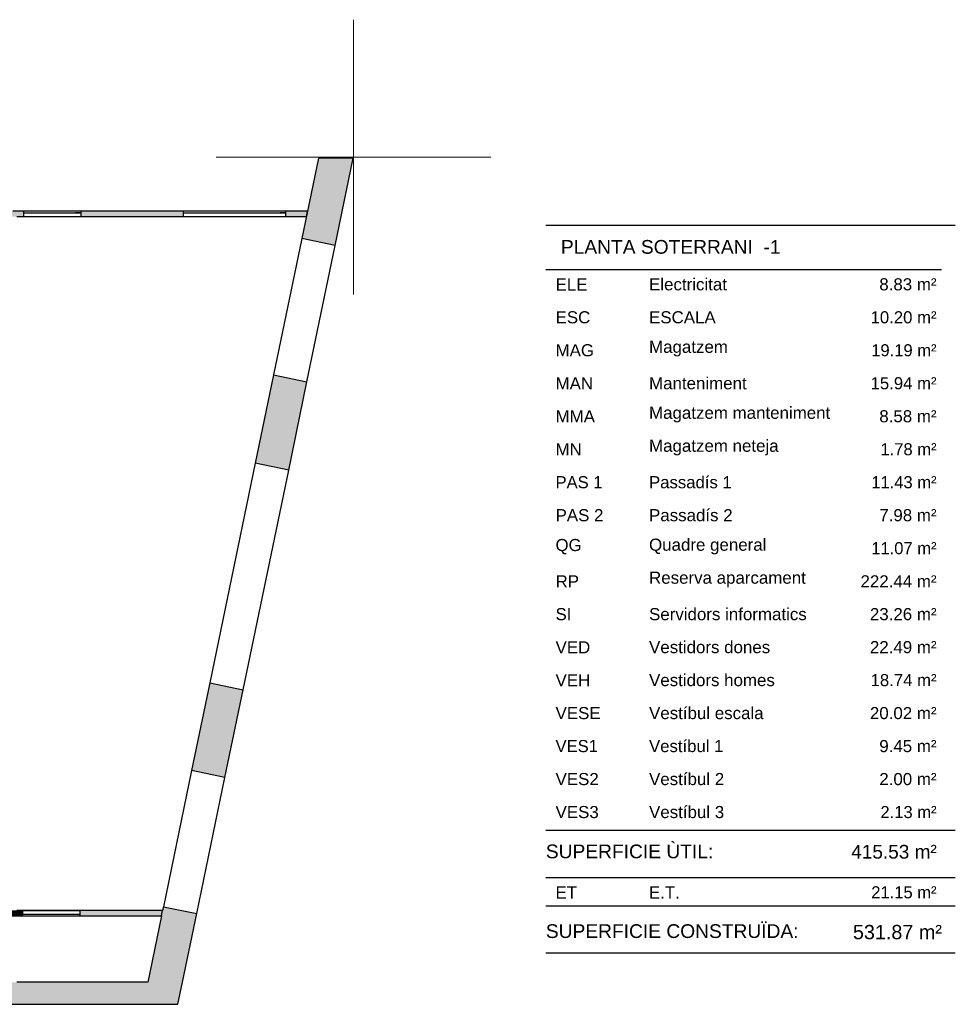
# Model space of a CAD drawing. Header units: metres. Extents: x -1 to 438, y -6 to 42.
# Tile 88 of 88: x 421 to 438, y 13 to 31. Entities that reach past the tile are written whole.
import ezdxf

# ---------------------------------------------------------------- set-up
doc = ezdxf.new("R2010")
doc.units = ezdxf.units.M
doc.linetypes.add('CONTINUA', pattern=[0])
doc.linetypes.add('PUNKT', pattern=[6.35, 0, -6.35])
for name, color, linetype, lineweight in [('3D PA MURS', 7, 'CONTINUA', 25), ('PA ESCALES 2D', 7, 'CONTINUA', 25), ('PS-1 RESUM LOCALS', 7, 'CONTINUA', 25)]:
    doc.layers.add(name, color=color, linetype=linetype, lineweight=lineweight)
doc.styles.add('ARIAL', font='arial.ttf')

msp = doc.modelspace()

# ---------------------------------------------------------------- hatches: boundary and pattern name
at = {"layer": '3D PA MURS', "linetype": 'CONTINUA', "lineweight": 18, "true_color": 0xa0a0a0, "transparency": 33554687}
for points in [[(426.847, 28.23), (426.544, 26.77), (427.151, 26.644), (427.48, 28.23)], [(421.48, 27.27), (421.137, 27.27), (421.137, 27.17), (421.48, 27.17)], [(424.386, 27.27), (422.527, 27.27), (422.527, 27.17), (424.386, 27.17)], [(426.648, 27.27), (426.252, 27.27), (426.252, 27.17), (426.627, 27.17)], [(426.305, 22.559), (426.637, 24.165), (426.03, 24.291), (425.698, 22.685)], [(424.539, 17.094), (425.146, 16.968), (425.477, 18.564), (424.87, 18.69)], [(421.247, 14.45), (421.465, 14.45), (421.465, 14.55), (421.247, 14.55)], [(424.012, 14.55), (422.513, 14.55), (422.513, 14.45), (423.991, 14.45)], [(424.374, 13.241), (424.633, 14.49), (424.025, 14.616), (424.012, 14.55), (424.012, 14.55), (423.991, 14.45), (423.991, 14.45), (423.657, 12.841), (424.291, 12.841), (424.373, 13.241)], [(397.687, 12.841), (423.657, 12.841), (423.74, 13.241), (397.766, 13.241)]]:
    msp.add_hatch(color=253, dxfattribs=at).paths.add_polyline_path(points)

# ---------------------------------------------------------------- linework, layer by layer
at = {"layer": '3D PA MURS', "color": 7, "linetype": 'CONTINUA', "lineweight": 25, "transparency": 33554687}
for p, q in [((426.847, 28.23), (426.544, 26.77)), ((427.48, 28.23), (426.847, 28.23)), ((427.151, 26.644), (427.48, 28.23)), ((421.48, 27.27), (421.287, 27.27)), ((421.48, 27.27), (421.48, 27.24)), ((422.527, 27.27), (421.48, 27.27)), ((421.48, 27.24), (421.48, 27.17)), ((421.48, 27.24), (422.527, 27.24)), ((422.527, 27.24), (422.527, 27.27)), ((424.386, 27.27), (422.527, 27.27)), ((422.527, 27.17), (422.527, 27.24)), ((424.386, 27.27), (424.386, 27.24)), ((426.252, 27.27), (424.386, 27.27)), ((424.386, 27.24), (424.386, 27.17)), ((424.386, 27.24), (426.252, 27.24)), ((426.252, 27.24), (426.252, 27.27)), ((426.648, 27.27), (426.252, 27.27)), ((426.252, 27.17), (426.252, 27.24)), ((426.627, 27.17), (426.648, 27.27)), ((421.357, 27.17), (421.48, 27.17)), ((421.48, 27.17), (422.527, 27.17)), ((421.48, 27.17), (422.527, 27.17)), ((422.527, 27.17), (424.386, 27.17)), ((424.386, 27.17), (426.252, 27.17)), ((424.386, 27.17), (426.252, 27.17)), ((426.252, 27.17), (426.627, 27.17)), ((426.544, 26.77), (426.03, 24.291)), ((427.151, 26.644), (426.544, 26.77)), ((426.637, 24.165), (427.151, 26.644)), ((426.03, 24.291), (425.698, 22.685)), ((426.03, 24.291), (426.637, 24.165)), ((426.305, 22.559), (426.637, 24.165)), ((425.698, 22.685), (424.87, 18.69)), ((426.305, 22.559), (425.698, 22.685)), ((425.477, 18.564), (426.305, 22.559)), ((424.87, 18.69), (424.539, 17.094)), ((424.87, 18.69), (425.477, 18.564)), ((425.146, 16.968), (425.477, 18.564)), ((424.539, 17.094), (424.025, 14.616)), ((425.146, 16.968), (424.539, 17.094)), ((424.633, 14.49), (425.146, 16.968)), ((421.465, 14.55), (421.357, 14.55)), ((421.465, 14.55), (421.465, 14.48)), ((422.513, 14.55), (421.465, 14.55)), ((421.465, 14.55), (422.513, 14.55)), ((422.513, 14.48), (422.513, 14.55)), ((424.012, 14.55), (422.513, 14.55)), ((423.991, 14.45), (424.012, 14.55)), ((424.025, 14.616), (424.012, 14.55)), ((424.012, 14.55), (424.012, 14.55)), ((424.025, 14.616), (424.633, 14.49)), ((421.247, 14.45), (421.465, 14.45)), ((421.465, 14.48), (421.465, 14.45)), ((421.465, 14.48), (422.513, 14.48)), ((421.465, 14.45), (422.513, 14.45)), ((422.513, 14.45), (422.513, 14.48)), ((422.513, 14.45), (423.991, 14.45)), ((423.991, 14.45), (423.74, 13.241)), ((423.991, 14.45), (423.991, 14.45)), ((424.374, 13.241), (424.633, 14.49)), ((423.74, 13.241), (421.357, 13.241)), ((424.291, 12.841), (424.373, 13.241)), ((424.373, 13.241), (424.374, 13.241)), ((397.766, 12.841), (423.657, 12.841)), ((423.657, 12.841), (424.291, 12.841))]:
    msp.add_line(p, q, dxfattribs=at)
at = {"layer": '3D PA MURS', "color": 7, "linetype": 'PUNKT', "lineweight": 25, "transparency": 33554687}
for p, q in [((422.527, 27.24), (421.48, 27.24)), ((421.48, 27.24), (421.48, 27.17)), ((422.527, 27.17), (422.527, 27.24)), ((426.252, 27.24), (424.386, 27.24)), ((424.386, 27.24), (424.386, 27.17)), ((426.252, 27.17), (426.252, 27.24)), ((421.48, 27.17), (422.527, 27.17)), ((424.386, 27.17), (426.252, 27.17)), ((422.513, 14.55), (421.465, 14.55)), ((421.465, 14.55), (421.465, 14.48)), ((422.513, 14.48), (422.513, 14.55)), ((421.465, 14.48), (422.513, 14.48))]:
    msp.add_line(p, q, dxfattribs=at)
at = {"layer": 'PA ESCALES 2D', "color": 52, "linetype": 'CONTINUA', "lineweight": 13, "transparency": 33554687}
for p, q in [((427.486, 30.752), (427.486, 25.752)), ((424.986, 28.252), (429.986, 28.252))]:
    msp.add_line(p, q, dxfattribs=at)
at = {"layer": 'PS-1 RESUM LOCALS', "color": 7, "linetype": 'CONTINUA', "lineweight": 25, "transparency": 33554687}
for p, q in [((438.434, 27.009), (430.984, 27.009)), ((430.984, 26.209), (438.184, 26.209)), ((430.984, 16.009), (438.434, 16.009)), ((430.984, 15.148), (438.434, 15.148)), ((430.984, 14.629), (438.434, 14.629)), ((430.984, 13.779), (438.434, 13.779))]:
    msp.add_line(p, q, dxfattribs=at)

# ---------------------------------------------------------------- texts
at = {"layer": 'PS-1 RESUM LOCALS', "color": 7, "linetype": 'CONTINUA', "lineweight": 25, "transparency": 33554687, "style": 'ARIAL'}
for s, insert, char_height, width, attachment_point in [('\\W1.00; PLANTA SOTERRANI  -1', (431.161, 26.744), 0.25, 4.22446, 1), ('\\W1.00;ELE', (431.161, 25.825), 0.22, 0.69277, 7), ('\\W1.00;Electricitat', (432.862, 25.825), 0.22, 1.53281, 7), ('\\W1.00;    8.83 m²', (438.093, 25.825), 0.22, 1.49198, 9), ('\\W1.00;ESC', (431.161, 25.225), 0.22, 0.74418, 7), ('\\W1.00;ESCALA', (432.862, 25.225), 0.22, 1.32744, 7), ('\\W0.99;    10.20 m²', (438.093, 25.225), 0.22, 1.66328, 9), ('\\W1.00;MAG', (431.161, 24.625), 0.22, 0.80986, 7), ('\\W1.00;Magatzem', (432.862, 24.625), 0.22, 1.55122, 7), ('\\W0.98;   19.19 m²', (438.093, 24.625), 0.22, 1.57773, 9), ('\\W1.00;MAN', (431.161, 24.025), 0.22, 0.79557, 7), ('\\W1.00;Manteniment', (432.862, 24.025), 0.22, 1.89602, 7), ('\\W0.99;   15.94 m²', (438.093, 24.025), 0.22, 1.57895, 9), ('\\W1.00;Magatzem manteniment', (432.862, 23.425), 0.22, 3.42136, 7), ('\\W1.00;MMA', (431.161, 23.425), 0.22, 0.82841, 7), ('\\W1.00;    8.58 m²', (438.093, 23.425), 0.22, 1.49198, 9), ('\\W1.00;MN', (431.161, 22.825), 0.22, 0.59012, 7), ('\\W1.00;Magatzem neteja', (432.862, 22.825), 0.22, 2.47903, 7), ('\\W0.98;    1.78 m²', (438.093, 22.825), 0.22, 1.49067, 9), ('\\W0.98;PAS 1', (431.161, 22.225), 0.22, 0.98035, 7), ('\\W0.99;Passadís 1', (432.862, 22.225), 0.22, 1.63424, 7), ('\\W0.98;   11.43 m²', (438.093, 22.225), 0.22, 1.57773, 9), ('\\W1.00;Passadís 2', (432.862, 21.625), 0.22, 1.63544, 7), ('\\W1.00;    7.98 m²', (438.093, 21.625), 0.22, 1.49198, 9), ('\\W1.00;PAS 2', (431.161, 21.625), 0.22, 0.98242, 7), ('\\W0.99;QG', (431.161, 21.025), 0.22, 0.58558, 7), ('\\W1.00;Quadre general', (432.862, 21.025), 0.22, 2.25916, 7), ('\\W0.98;   11.07 m²', (438.093, 21.025), 0.22, 1.57773, 9), ('\\W1.00;RP', (431.161, 20.425), 0.22, 0.53868, 7), ('\\W1.00;Reserva aparcament', (432.862, 20.425), 0.22, 2.97777, 7), ('\\W1.00;  222.44 m²', (438.093, 20.425), 0.22, 1.66837, 9), ('\\W1.00;Servidors informatics', (432.862, 19.825), 0.22, 2.99236, 7), ('\\W1.00;   23.26 m²', (438.093, 19.825), 0.22, 1.58018, 9), ('\\W0.99;SI', (431.161, 19.825), 0.22, 0.39816, 7), ('\\W1.00;VED', (431.161, 19.225), 0.22, 0.74418, 7), ('\\W1.00;Vestidors dones', (432.862, 19.225), 0.22, 2.32504, 7), ('\\W1.00;   22.49 m²', (438.093, 19.225), 0.22, 1.58018, 9), ('\\W1.00;VEH', (431.161, 18.625), 0.22, 0.74418, 7), ('\\W1.00;Vestidors homes', (432.862, 18.625), 0.22, 2.40932, 7), ('\\W0.99;   18.74 m²', (438.093, 18.625), 0.22, 1.57895, 9), ('\\W1.00;Vestíbul escala', (432.862, 18.025), 0.22, 2.20399, 7), ('\\W1.00;   20.02 m²', (438.093, 18.025), 0.22, 1.58018, 9), ('\\W1.00;VESE', (431.161, 18.025), 0.22, 0.93107, 7), ('\\W0.98;VES1', (431.161, 17.425), 0.22, 0.89592, 7), ('\\W0.99;Vestíbul 1', (432.862, 17.425), 0.22, 1.4801, 7), ('\\W1.00;    9.45 m²', (438.093, 17.425), 0.22, 1.49198, 9), ('\\W1.00;VES2', (431.161, 16.825), 0.22, 0.89821, 7), ('\\W1.00;Vestíbul 2', (432.862, 16.825), 0.22, 1.48143, 7), ('\\W1.00;    2.00 m²', (438.093, 16.825), 0.22, 1.49198, 9), ('\\W1.00;Vestíbul 3', (432.862, 16.225), 0.22, 1.48143, 7), ('\\W0.98;    2.13 m²', (438.093, 16.225), 0.22, 1.49067, 9), ('\\W1.00;VES3', (431.161, 16.225), 0.22, 0.89821, 7), ('\\W1.00;SUPERFICIE ÙTIL: ', (430.984, 15.747), 0.25, 3.27077, 1), ('\\W0.99;  415.53 m²', (436.348, 15.741), 0.25, 1.89454, 1), ('\\W0.99;ET', (431.161, 14.765), 0.22, 0.50131, 7), ('\\W0.99;E.T.', (432.862, 14.765), 0.22, 0.66987, 7), ('\\W0.98;   21.15 m²', (438.093, 14.765), 0.22, 1.57773, 9), ('\\W1.00;SUPERFICIE CONSTRUÏDA: ', (430.984, 14.297), 0.25, 4.82929, 1), ('\\W0.99;531.87 m²', (438.19, 14.021), 0.26, 1.77102, 9)]:
    msp.add_mtext(s, dxfattribs=dict(at, insert=insert, char_height=char_height, width=width, attachment_point=attachment_point))

doc.saveas('drawing.dxf')
